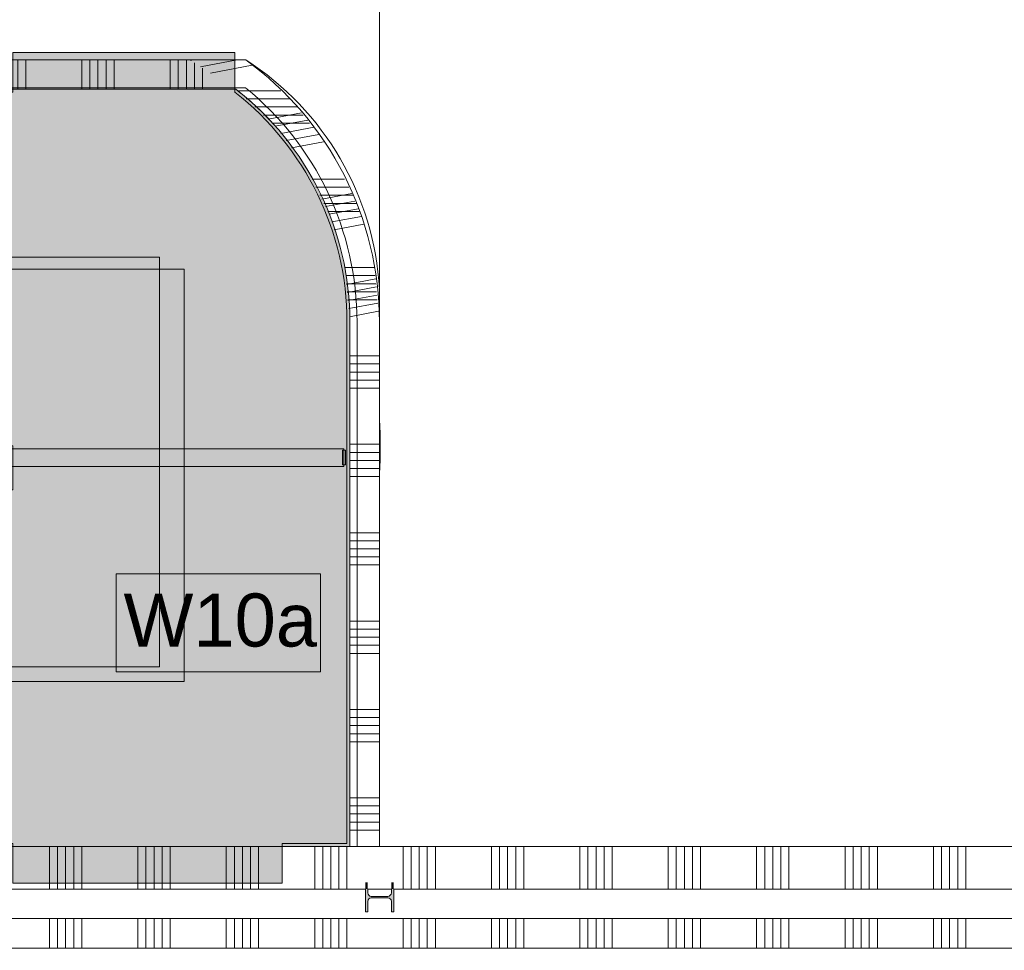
# Model space of a CAD drawing. Header units: millimetres. Extents: x -409 to 257590, y -7786 to 67330.
# Tile 201 of 210: x 170419 to 173761, y 21082 to 24241. Entities that reach past the tile are written whole.
import ezdxf

# ---------------------------------------------------------------- set-up
doc = ezdxf.new("R2010")
doc.units = ezdxf.units.MM
doc.header["$MEASUREMENT"] = 0
for name, color, linetype in [('22 NC Binnenwanden', 7, 'Continuous'), ('22 NC Binnenwanden Doorsnede-arcering', 7, 'Continuous'), ('24 Trappen', 7, 'Continuous'), ('Info Wandafwerking aanduiding', 7, 'Continuous'), ('Info Wandafwerking aanduiding Doorsnede-arcering', 7, 'Continuous'), ('New_22 NC Binnenwanden', 7, 'Continuous'), ('New_22 NC Binnenwanden Doorsnede-arcering', 7, 'Continuous'), ('New_23 Vloeren', 7, 'Continuous'), ('New_24 Trappen', 7, 'Continuous'), ('New_24 Trappen Afdek-arcering', 7, 'Continuous'), ('New_34 Balustrades', 7, 'Continuous'), ('New_Z Ruimtefuncties Zone omranding', 7, 'Continuous'), ('S-COLS-____-OTLN.RVT S', 7, 'Continuous'), ('S-COLS-____-OTLN.RVT S Doorsnede-arcering', 7, 'Continuous')]:
    doc.layers.add(name, color=color, linetype=linetype)
doc.styles.add('GENERATED_STYLE_1', font='txt')
doc.linetypes.add('Regenwater', pattern='A,0,[1,UO-722 _wandafwerkingen 2e verdieping_2022-06-211.Shx,S=11.404762,R=0,X=0,Y=0.005006],-1499.5,0', length=1499.5)

# ---------------------------------------------------------------- blocks, each defined once
blk = doc.blocks.new('Stair_7_3', base_point=(122029.9, 0))
at = {"layer": 'New_24 Trappen Afdek-arcering', "linetype": 'Continuous', "lineweight": 0, "true_color": 0xffffff}
for points in [[(170255.7, 22645), (170255.7, 21445), (170395.7, 21445), (170395.7, 21310), (171309.9, 21310), (171309.9, 21445), (171529.9, 21445), (171529.9, 23215, 0.230878), (171149.5, 23995), (171149.5, 24130), (170395.8, 24130), (170395.8, 23995), (170255.3, 23995), (170255.3, 22795), (170395.7, 22795), (170395.7, 22645)], [(166805.3, 23995), (166805.3, 22795), (170255.3, 22795), (170255.3, 23995)], [(169105.7, 21445), (170255.7, 21445), (170255.7, 22645), (169105.7, 22645)]]:
    blk.add_hatch(color=7, dxfattribs=at).paths.add_polyline_path(points)
at = {"layer": 'New_24 Trappen', "color": 7, "linetype": 'Continuous', "lineweight": 0}
for p, q in [((171149.5, 24130), (170395.8, 24130)), ((170395.8, 24130), (170395.8, 23995)), ((171149.5, 24130), (170395.8, 24130)), ((170395.8, 24130), (170395.8, 23995)), ((171149.5, 23995), (171149.5, 24130)), ((171149.5, 23995), (171149.5, 24130)), ((166805.3, 23995), (166805.3, 22795)), ((170255.3, 23995), (166805.3, 23995)), ((167035.3, 23995), (166805.3, 23995)), ((166805.3, 23995), (166805.3, 22795)), ((167265.3, 23995), (167035.3, 23995)), ((167035.3, 23995), (167035.3, 22795)), ((167035.3, 22795), (167035.3, 23995)), ((167495.3, 23995), (167265.3, 23995)), ((167265.3, 23995), (167265.3, 22795)), ((167265.3, 22795), (167265.3, 23995)), ((167725.3, 23995), (167495.3, 23995)), ((167495.3, 23995), (167495.3, 22795)), ((167495.3, 22795), (167495.3, 23995)), ((167955.3, 23995), (167725.3, 23995)), ((167725.3, 23995), (167725.3, 22795)), ((167725.3, 22795), (167725.3, 23995)), ((168185.3, 23995), (167955.3, 23995)), ((167955.3, 23995), (167955.3, 22795)), ((167955.3, 22795), (167955.3, 23995)), ((168415.3, 23995), (168185.3, 23995)), ((168185.3, 23995), (168185.3, 22795)), ((168185.3, 22795), (168185.3, 23995)), ((168645.3, 23995), (168415.3, 23995)), ((168415.3, 23995), (168415.3, 22795)), ((168415.3, 22795), (168415.3, 23995)), ((168875.3, 23995), (168645.3, 23995)), ((168645.3, 23995), (168645.3, 22795)), ((168645.3, 22795), (168645.3, 23995)), ((169105.3, 23995), (168875.3, 23995)), ((168875.3, 23995), (168875.3, 22795)), ((168875.3, 22795), (168875.3, 23995)), ((169335.3, 23995), (169105.3, 23995)), ((169105.3, 23995), (169105.3, 22795)), ((169105.3, 22795), (169105.3, 23995)), ((169565.3, 23995), (169335.3, 23995)), ((169335.3, 23995), (169335.3, 22795)), ((169335.3, 22795), (169335.3, 23995)), ((169795.3, 23995), (169565.3, 23995)), ((169565.3, 23995), (169565.3, 22795)), ((169565.3, 22795), (169565.3, 23995)), ((170025.3, 23995), (169795.3, 23995)), ((169795.3, 23995), (169795.3, 22795)), ((169795.3, 22795), (169795.3, 23995)), ((170255.3, 23995), (170025.3, 23995)), ((170025.3, 23995), (170025.3, 22795)), ((170025.3, 22795), (170025.3, 23995)), ((170395.8, 23995), (170255.3, 23995)), ((170255.3, 22795), (170255.3, 23995)), ((170395.8, 23995), (170255.3, 23995)), ((170255.3, 23995), (170255.3, 22795)), ((170255.3, 22795), (170255.3, 23995)), ((167035.3, 23395), (166875.3, 23395)), ((170255.3, 23395), (167035.3, 23395)), ((170977.8, 23395), (170255.3, 23395)), ((170977.8, 21995), (170977.8, 23395)), ((171529.9, 21445), (171529.9, 23215)), ((171529.9, 21445), (171529.9, 23215)), ((166805.3, 22795), (170255.3, 22795)), ((166805.3, 22795), (167035.3, 22795)), ((167035.3, 22795), (167265.3, 22795)), ((167265.3, 22795), (167495.3, 22795)), ((167495.3, 22795), (167725.3, 22795)), ((167725.3, 22795), (167955.3, 22795)), ((167955.3, 22795), (168185.3, 22795)), ((168185.3, 22795), (168415.3, 22795)), ((168415.3, 22795), (168645.3, 22795)), ((168645.3, 22795), (168875.3, 22795)), ((168875.3, 22795), (169105.3, 22795)), ((169105.3, 22795), (169335.3, 22795)), ((169335.3, 22795), (169565.3, 22795)), ((169565.3, 22795), (169795.3, 22795)), ((169795.3, 22795), (170025.3, 22795)), ((170025.3, 22795), (170255.3, 22795)), ((170255.3, 22795), (170395.7, 22795)), ((170255.3, 22795), (170395.7, 22795)), ((170395.7, 22795), (170395.7, 22645)), ((170395.7, 22795), (170395.7, 22645)), ((170255.7, 22645), (169105.7, 22645)), ((169105.7, 22645), (169105.7, 21445)), ((169105.7, 22645), (169105.7, 21445)), ((169335.7, 22645), (169105.7, 22645)), ((169335.7, 21445), (169335.7, 22645)), ((169335.7, 22645), (169335.7, 21445)), ((169565.7, 22645), (169335.7, 22645)), ((169565.7, 21445), (169565.7, 22645)), ((169565.7, 22645), (169565.7, 21445)), ((169795.7, 22645), (169565.7, 22645)), ((169795.7, 21445), (169795.7, 22645)), ((169795.7, 22645), (169795.7, 21445)), ((170025.7, 22645), (169795.7, 22645)), ((170025.7, 21445), (170025.7, 22645)), ((170025.7, 22645), (170025.7, 21445)), ((170255.7, 22645), (170025.7, 22645)), ((170395.7, 22645), (170255.7, 22645)), ((170255.7, 22645), (170255.7, 21445)), ((170255.7, 21445), (170255.7, 22645)), ((170255.7, 22645), (170255.7, 21445)), ((170395.7, 22645), (170255.7, 22645)), ((169145.4, 21995), (169335.7, 21995)), ((169335.7, 21995), (170255.7, 21995)), ((170255.7, 21995), (170977.8, 21995)), ((169105.7, 21445), (170255.7, 21445)), ((169105.7, 21445), (169335.7, 21445)), ((169335.7, 21445), (169565.7, 21445)), ((169565.7, 21445), (169795.7, 21445)), ((169795.7, 21445), (170025.7, 21445)), ((170025.7, 21445), (170255.7, 21445)), ((170255.7, 21445), (170395.7, 21445)), ((170255.7, 21445), (170395.7, 21445)), ((170395.7, 21445), (170395.7, 21310)), ((170395.7, 21445), (170395.7, 21310)), ((171309.9, 21310), (171309.9, 21445)), ((171309.9, 21445), (171529.9, 21445)), ((171309.9, 21310), (171309.9, 21445)), ((171309.9, 21445), (171529.9, 21445)), ((170395.7, 21310), (171309.9, 21310)), ((170395.7, 21310), (171309.9, 21310))]:
    blk.add_line(p, q, dxfattribs=at)
for centre, radius, start, end in [((170540.1, 23215), 989.8, 359.9987, 52.0008), ((170540.1, 23215), 989.8, 359.9987, 52.0008), ((169145.4, 21995), 75, 0, 180), ((169145.4, 21995), 75, 180, 0)]:
    blk.add_arc(centre, radius, start, end, dxfattribs=at)
blk = doc.blocks.new('Slab_50_3', base_point=(152039.9, 25995.4))
at = {"layer": 'New_23 Vloeren', "color": 1, "linetype": 'Continuous', "lineweight": 0, "flags": 128}
blk.add_lwpolyline([(152039.9, 25995.4), (152039.9, 21435), (166925.3, 21435), (166925.3, 22795), (166805.3, 22795), (166805.3, 24010), (171185.5, 24010, -0.225909), (171564, 23215), (171564.9, 23215), (171564.9, 21435), (180049.9, 21435), (180049.9, 15265.6), (183789.9, 15265.6), (183789.9, 25995.4), (179799.9, 25995.4)], format="xyb", close=True, dxfattribs=at)
blk = doc.blocks.new('*X2502', base_point=(122029.9, 0))
at = {"layer": 'New_22 NC Binnenwanden Doorsnede-arcering', "color": 254, "linetype": 'Continuous', "lineweight": 0, "true_color": 0xe9ebeb}
for p, q in [((170520.2, 21398.3), (170520.2, 21435)), ((170547.6, 21398.3), (170547.6, 21435)), ((170575, 21398.3), (170575, 21435)), ((170602.5, 21398.3), (170602.5, 21435)), ((170629.9, 21398.3), (170629.9, 21435)), ((170820.2, 21398.3), (170820.2, 21435)), ((170847.6, 21398.3), (170847.6, 21435)), ((170875, 21398.3), (170875, 21435)), ((170902.5, 21398.3), (170902.5, 21435)), ((170929.9, 21398.3), (170929.9, 21435)), ((171120.2, 21398.3), (171120.2, 21435)), ((171147.6, 21398.3), (171147.6, 21435)), ((171175, 21398.3), (171175, 21435)), ((171202.5, 21398.3), (171202.5, 21435)), ((171229.9, 21398.3), (171229.9, 21435)), ((171420.2, 21398.3), (171420.2, 21435)), ((171447.6, 21398.3), (171447.6, 21435)), ((171475, 21398.3), (171475, 21435)), ((171502.5, 21398.3), (171502.5, 21435)), ((171529.9, 21398.3), (171529.9, 21435)), ((171720.2, 21398.3), (171720.2, 21435)), ((171747.6, 21398.3), (171747.6, 21435)), ((171775, 21398.3), (171775, 21435)), ((171802.5, 21398.3), (171802.5, 21435)), ((171829.9, 21398.3), (171829.9, 21435)), ((172020.2, 21398.3), (172020.2, 21435)), ((172047.6, 21398.3), (172047.6, 21435)), ((172075, 21398.3), (172075, 21435)), ((172102.5, 21398.3), (172102.5, 21435)), ((172129.9, 21398.3), (172129.9, 21435)), ((172320.2, 21398.3), (172320.2, 21435)), ((172347.6, 21398.3), (172347.6, 21435)), ((172375, 21398.3), (172375, 21435)), ((172402.5, 21398.3), (172402.5, 21435)), ((172429.9, 21398.3), (172429.9, 21435)), ((172620.2, 21398.3), (172620.2, 21435)), ((172647.6, 21398.3), (172647.6, 21435)), ((172675, 21398.3), (172675, 21435)), ((172702.5, 21398.3), (172702.5, 21435)), ((172729.9, 21398.3), (172729.9, 21435)), ((172920.2, 21398.3), (172920.2, 21435)), ((172947.6, 21398.3), (172947.6, 21435)), ((172975, 21398.3), (172975, 21435)), ((173002.5, 21398.3), (173002.5, 21435)), ((173029.9, 21398.3), (173029.9, 21435)), ((173220.2, 21398.3), (173220.2, 21435)), ((173247.6, 21398.3), (173247.6, 21435)), ((173275, 21398.3), (173275, 21435)), ((173302.5, 21398.3), (173302.5, 21435)), ((173329.9, 21398.3), (173329.9, 21435)), ((173520.2, 21398.3), (173520.2, 21435)), ((173547.6, 21398.3), (173547.6, 21435)), ((173575, 21398.3), (173575, 21435)), ((173602.5, 21398.3), (173602.5, 21435)), ((173629.9, 21398.3), (173629.9, 21435)), ((170520.2, 21290), (170520.2, 21398.3)), ((170547.6, 21290), (170547.6, 21398.3)), ((170575, 21290), (170575, 21398.3)), ((170602.5, 21290), (170602.5, 21398.3)), ((170629.9, 21290), (170629.9, 21398.3)), ((170820.2, 21290), (170820.2, 21398.3)), ((170847.6, 21290), (170847.6, 21398.3)), ((170875, 21290), (170875, 21398.3)), ((170902.5, 21290), (170902.5, 21398.3)), ((170929.9, 21290), (170929.9, 21398.3)), ((171120.2, 21290), (171120.2, 21398.3)), ((171147.6, 21290), (171147.6, 21398.3)), ((171175, 21290), (171175, 21398.3)), ((171202.5, 21290), (171202.5, 21398.3)), ((171229.9, 21290), (171229.9, 21398.3)), ((171420.2, 21290), (171420.2, 21398.3)), ((171447.6, 21290), (171447.6, 21398.3)), ((171475, 21290), (171475, 21398.3)), ((171502.5, 21290), (171502.5, 21398.3)), ((171529.9, 21290), (171529.9, 21398.3)), ((171720.2, 21290), (171720.2, 21398.3)), ((171747.6, 21290), (171747.6, 21398.3)), ((171775, 21290), (171775, 21398.3)), ((171802.5, 21290), (171802.5, 21398.3)), ((171829.9, 21290), (171829.9, 21398.3)), ((172020.2, 21290), (172020.2, 21398.3)), ((172047.6, 21290), (172047.6, 21398.3)), ((172075, 21290), (172075, 21398.3)), ((172102.5, 21290), (172102.5, 21398.3)), ((172129.9, 21290), (172129.9, 21398.3)), ((172320.2, 21290), (172320.2, 21398.3)), ((172347.6, 21290), (172347.6, 21398.3)), ((172375, 21290), (172375, 21398.3)), ((172402.5, 21290), (172402.5, 21398.3)), ((172429.9, 21290), (172429.9, 21398.3)), ((172620.2, 21290), (172620.2, 21398.3)), ((172647.6, 21290), (172647.6, 21398.3)), ((172675, 21290), (172675, 21398.3)), ((172702.5, 21290), (172702.5, 21398.3)), ((172729.9, 21290), (172729.9, 21398.3)), ((172920.2, 21290), (172920.2, 21398.3)), ((172947.6, 21290), (172947.6, 21398.3)), ((172975, 21290), (172975, 21398.3)), ((173002.5, 21290), (173002.5, 21398.3)), ((173029.9, 21290), (173029.9, 21398.3)), ((173220.2, 21290), (173220.2, 21398.3)), ((173247.6, 21290), (173247.6, 21398.3)), ((173275, 21290), (173275, 21398.3)), ((173302.5, 21290), (173302.5, 21398.3)), ((173329.9, 21290), (173329.9, 21398.3)), ((173520.2, 21290), (173520.2, 21398.3)), ((173547.6, 21290), (173547.6, 21398.3)), ((173575, 21290), (173575, 21398.3)), ((173602.5, 21290), (173602.5, 21398.3)), ((173629.9, 21290), (173629.9, 21398.3))]:
    blk.add_line(p, q, dxfattribs=at)
blk = doc.blocks.new('Wall_579_3', base_point=(152039.9, 21435))
at = {"layer": 'New_22 NC Binnenwanden', "color": 8, "linetype": 'Continuous', "lineweight": 0, "true_color": 0x778488, "flags": 128}
for points in [[(179699.9, 21435), (152039.9, 21435)], [(167643.7, 21290), (171591.9, 21290)], [(171600.4, 21290), (171679.9, 21290)], [(171688.4, 21290), (175591.9, 21290)]]:
    blk.add_lwpolyline(points, dxfattribs=at)
at = {"layer": 'New_22 NC Binnenwanden', "color": 8, "lineweight": 0, "true_color": 0x778488}
blk.add_blockref('*X2502', (122029.9, 0), dxfattribs=at)
blk = doc.blocks.new('*X2510', base_point=(122029.9, 0))
at = {"layer": 'New_22 NC Binnenwanden Doorsnede-arcering', "color": 254, "linetype": 'Continuous', "lineweight": 0, "true_color": 0xe9ebeb}
for p, q in [((171602.6, 23100), (171539.9, 23100)), ((171639.9, 23100), (171602.6, 23100)), ((171602.6, 23072.6), (171539.9, 23072.6)), ((171639.9, 23072.6), (171602.6, 23072.6)), ((171602.6, 23045.1), (171539.9, 23045.1)), ((171639.9, 23045.1), (171602.6, 23045.1)), ((171602.6, 23017.7), (171539.9, 23017.7)), ((171639.9, 23017.7), (171602.6, 23017.7)), ((171602.6, 22990.3), (171539.9, 22990.3)), ((171639.9, 22990.3), (171602.6, 22990.3)), ((171602.6, 22800), (171539.9, 22800)), ((171639.9, 22800), (171602.6, 22800)), ((171602.6, 22772.6), (171539.9, 22772.6)), ((171639.9, 22772.6), (171602.6, 22772.6)), ((171602.6, 22745.1), (171539.9, 22745.1)), ((171639.9, 22745.1), (171602.6, 22745.1)), ((171602.6, 22717.7), (171539.9, 22717.7)), ((171602.6, 22690.3), (171539.9, 22690.3)), ((171639.9, 22717.7), (171602.6, 22717.7)), ((171639.9, 22690.3), (171602.6, 22690.3)), ((171602.6, 22500), (171539.9, 22500)), ((171639.9, 22500), (171602.6, 22500)), ((171602.6, 22472.6), (171539.9, 22472.6)), ((171639.9, 22472.6), (171602.6, 22472.6)), ((171602.6, 22445.1), (171539.9, 22445.1)), ((171639.9, 22445.1), (171602.6, 22445.1)), ((171602.6, 22417.7), (171539.9, 22417.7)), ((171602.6, 22390.3), (171539.9, 22390.3)), ((171639.9, 22417.7), (171602.6, 22417.7)), ((171639.9, 22390.3), (171602.6, 22390.3)), ((171602.6, 22200), (171539.9, 22200)), ((171639.9, 22200), (171602.6, 22200)), ((171602.6, 22172.6), (171539.9, 22172.6)), ((171639.9, 22172.6), (171602.6, 22172.6)), ((171602.6, 22145.1), (171539.9, 22145.1)), ((171639.9, 22145.1), (171602.6, 22145.1)), ((171602.6, 22117.7), (171539.9, 22117.7)), ((171602.6, 22090.3), (171539.9, 22090.3)), ((171639.9, 22117.7), (171602.6, 22117.7)), ((171639.9, 22090.3), (171602.6, 22090.3)), ((171602.6, 21900), (171539.9, 21900)), ((171639.9, 21900), (171602.6, 21900)), ((171602.6, 21872.6), (171539.9, 21872.6)), ((171639.9, 21872.6), (171602.6, 21872.6)), ((171602.6, 21845.1), (171539.9, 21845.1)), ((171639.9, 21845.1), (171602.6, 21845.1)), ((171602.6, 21817.7), (171539.9, 21817.7)), ((171602.6, 21790.3), (171539.9, 21790.3)), ((171639.9, 21817.7), (171602.6, 21817.7)), ((171639.9, 21790.3), (171602.6, 21790.3)), ((171602.6, 21600), (171539.9, 21600)), ((171639.9, 21600), (171602.6, 21600)), ((171602.6, 21572.6), (171539.9, 21572.6)), ((171639.9, 21572.6), (171602.6, 21572.6)), ((171602.6, 21545.1), (171539.9, 21545.1)), ((171639.9, 21545.1), (171602.6, 21545.1)), ((171602.6, 21517.7), (171539.9, 21517.7)), ((171602.6, 21490.3), (171539.9, 21490.3)), ((171639.9, 21517.7), (171602.6, 21517.7)), ((171639.9, 21490.3), (171602.6, 21490.3))]:
    blk.add_line(p, q, dxfattribs=at)
blk = doc.blocks.new('*X2511', base_point=(122029.9, 0))
at = {"layer": 'New_22 NC Binnenwanden Doorsnede-arcering', "color": 254, "linetype": 'Continuous', "lineweight": 0, "true_color": 0xe9ebeb}
for p, q in [((171246, 24000), (171158.4, 24000)), ((171305.5, 24000), (171246, 24000)), ((171246, 23972.6), (171187.8, 23972.6)), ((171336.6, 23972.6), (171246, 23972.6)), ((171246, 23945.1), (171217.1, 23945.1)), ((171359.5, 23945.1), (171246, 23945.1)), ((171380.8, 23917.7), (171246.5, 23917.7)), ((171402.1, 23890.3), (171275.9, 23890.3)), ((171521.9, 23700), (171411.3, 23700)), ((171535.8, 23672.6), (171424.7, 23672.6)), ((171549.8, 23645.1), (171438.1, 23645.1)), ((171563.3, 23617.7), (171451.6, 23617.7)), ((171571.3, 23590.3), (171465, 23590.3)), ((171602.6, 23400), (171522.3, 23400)), ((171622.4, 23400), (171602.6, 23400)), ((171602.6, 23372.6), (171525.5, 23372.6)), ((171625, 23372.6), (171602.6, 23372.6)), ((171602.6, 23345.1), (171528, 23345.1)), ((171627.6, 23345.1), (171602.6, 23345.1)), ((171602.6, 23317.7), (171530.5, 23317.7)), ((171630.2, 23317.7), (171602.6, 23317.7)), ((171602.6, 23290.3), (171533, 23290.3)), ((171632.8, 23290.3), (171602.6, 23290.3))]:
    blk.add_line(p, q, dxfattribs=at)
blk = doc.blocks.new('Wall_581_3', base_point=(171539.9, 22756.8))
at = {"layer": 'New_22 NC Binnenwanden', "color": 8, "linetype": 'Continuous', "lineweight": 0, "true_color": 0x778488, "flags": 128}
for points in [[(171539.9, 23215), (171539.9, 21435)], [(171639.9, 21435), (171639.9, 23215)], [(171539.9, 21435), (171639.9, 21435)]]:
    blk.add_lwpolyline(points, dxfattribs=at)
at = {"layer": 'New_22 NC Binnenwanden', "color": 8, "lineweight": 0, "true_color": 0x778488}
for name in ['*X2511', '*X2510']:
    blk.add_blockref(name, (122029.9, 0), dxfattribs=at)
blk = doc.blocks.new('*X2549', base_point=(122029.9, 0))
at = {"layer": 'New_22 NC Binnenwanden Doorsnede-arcering', "color": 254, "linetype": 'Continuous', "lineweight": 0, "true_color": 0xe9ebeb}
for p, q in [((165830, 24105), (165830, 24005)), ((165857.4, 24105), (165857.4, 24005)), ((165884.8, 24105), (165884.8, 24005)), ((165912.3, 24105), (165912.3, 24005)), ((165939.7, 24105), (165939.7, 24005)), ((166130, 24105), (166130, 24005)), ((166157.4, 24105), (166157.4, 24005)), ((166184.8, 24105), (166184.8, 24005)), ((166212.3, 24105), (166212.3, 24005)), ((166239.7, 24105), (166239.7, 24005)), ((166430, 24105), (166430, 24005)), ((166457.4, 24105), (166457.4, 24005)), ((166484.8, 24105), (166484.8, 24005)), ((166512.3, 24105), (166512.3, 24005)), ((166539.7, 24105), (166539.7, 24005)), ((166730, 24105), (166730, 24005)), ((166757.4, 24105), (166757.4, 24005)), ((166784.8, 24105), (166784.8, 24005)), ((166812.3, 24105), (166812.3, 24005)), ((166839.7, 24105), (166839.7, 24005)), ((167030, 24105), (167030, 24005)), ((167057.4, 24105), (167057.4, 24005)), ((167084.8, 24105), (167084.8, 24005)), ((167112.3, 24105), (167112.3, 24005)), ((167139.7, 24105), (167139.7, 24005)), ((167330, 24105), (167330, 24005)), ((167357.4, 24105), (167357.4, 24005)), ((167384.8, 24105), (167384.8, 24005)), ((167412.3, 24105), (167412.3, 24005)), ((167439.7, 24105), (167439.7, 24005)), ((167630, 24105), (167630, 24005)), ((167657.4, 24105), (167657.4, 24005)), ((167684.8, 24105), (167684.8, 24005)), ((167712.3, 24105), (167712.3, 24005)), ((167739.7, 24105), (167739.7, 24005)), ((167930, 24105), (167930, 24005)), ((167957.4, 24105), (167957.4, 24005)), ((167984.8, 24105), (167984.8, 24005)), ((168012.3, 24105), (168012.3, 24005)), ((168039.7, 24105), (168039.7, 24005)), ((168230, 24105), (168230, 24005)), ((168257.4, 24105), (168257.4, 24005)), ((168284.8, 24105), (168284.8, 24005)), ((168312.3, 24105), (168312.3, 24005)), ((168339.7, 24105), (168339.7, 24005)), ((168530, 24105), (168530, 24005)), ((168557.4, 24105), (168557.4, 24005)), ((168584.8, 24105), (168584.8, 24005)), ((168612.3, 24105), (168612.3, 24005)), ((168639.7, 24105), (168639.7, 24005)), ((168830, 24105), (168830, 24005)), ((168857.4, 24105), (168857.4, 24005)), ((168884.8, 24105), (168884.8, 24005)), ((168912.3, 24105), (168912.3, 24005)), ((168939.7, 24105), (168939.7, 24005)), ((169130, 24105), (169130, 24005)), ((169157.4, 24105), (169157.4, 24005)), ((169184.8, 24105), (169184.8, 24005)), ((169212.3, 24105), (169212.3, 24005)), ((169239.7, 24105), (169239.7, 24005)), ((169430, 24105), (169430, 24005)), ((169457.4, 24105), (169457.4, 24005)), ((169484.8, 24105), (169484.8, 24005)), ((169512.3, 24105), (169512.3, 24005)), ((169539.7, 24105), (169539.7, 24005)), ((169730, 24105), (169730, 24005)), ((169757.4, 24105), (169757.4, 24005)), ((169784.8, 24105), (169784.8, 24005)), ((169812.3, 24105), (169812.3, 24005)), ((169839.7, 24105), (169839.7, 24005)), ((170030, 24105), (170030, 24005)), ((170057.4, 24105), (170057.4, 24005)), ((170084.8, 24105), (170084.8, 24005)), ((170112.3, 24105), (170112.3, 24005)), ((170139.7, 24105), (170139.7, 24005)), ((170330, 24105), (170330, 24005)), ((170357.4, 24105), (170357.4, 24005)), ((170384.8, 24105), (170384.8, 24005)), ((170412.3, 24105), (170412.3, 24005)), ((170439.7, 24105), (170439.7, 24005)), ((170630, 24105), (170630, 24005)), ((170657.4, 24105), (170657.4, 24005)), ((170684.8, 24105), (170684.8, 24005)), ((170712.3, 24105), (170712.3, 24005)), ((170739.7, 24105), (170739.7, 24005)), ((170930, 24105), (170930, 24005)), ((170957.4, 24105), (170957.4, 24005)), ((170984.8, 24105), (170984.8, 24005)), ((171012.3, 24094.6), (171012.3, 24005)), ((171039.7, 24077.1), (171039.7, 24005))]:
    blk.add_line(p, q, dxfattribs=at)
blk = doc.blocks.new('Wall_591_3', base_point=(171305.4, 24005))
at = {"layer": 'New_22 NC Binnenwanden', "color": 8, "linetype": 'Continuous', "lineweight": 0, "true_color": 0x778488, "flags": 128}
for points in [[(170995.9, 24105), (165695.3, 24105)], [(165695.3, 24005), (171153, 24005)]]:
    blk.add_lwpolyline(points, dxfattribs=at)
at = {"layer": 'New_22 NC Binnenwanden', "color": 8, "lineweight": 0, "true_color": 0x778488}
blk.add_blockref('*X2549', (122029.9, 0), dxfattribs=at)
blk = doc.blocks.new('*X2568', base_point=(122029.9, 0))
at = {"layer": '22 NC Binnenwanden Doorsnede-arcering', "color": 254, "linetype": 'Continuous', "lineweight": 0, "true_color": 0xe9ebeb}
for p, q in [((170520.2, 21090), (170520.2, 21190)), ((170547.6, 21090), (170547.6, 21190)), ((170575, 21090), (170575, 21190)), ((170602.5, 21090), (170602.5, 21190)), ((170629.9, 21090), (170629.9, 21190)), ((170820.2, 21090), (170820.2, 21190)), ((170847.6, 21090), (170847.6, 21190)), ((170875, 21090), (170875, 21190)), ((170902.5, 21090), (170902.5, 21190)), ((170929.9, 21090), (170929.9, 21190)), ((171120.2, 21090), (171120.2, 21190)), ((171147.6, 21090), (171147.6, 21190)), ((171175, 21090), (171175, 21190)), ((171202.5, 21090), (171202.5, 21190)), ((171229.9, 21090), (171229.9, 21190)), ((171420.2, 21090), (171420.2, 21190)), ((171447.6, 21090), (171447.6, 21190)), ((171475, 21090), (171475, 21190)), ((171502.5, 21090), (171502.5, 21190)), ((171529.9, 21090), (171529.9, 21190)), ((171720.2, 21090), (171720.2, 21190)), ((171747.6, 21090), (171747.6, 21190)), ((171775, 21090), (171775, 21190)), ((171802.5, 21090), (171802.5, 21190)), ((171829.9, 21090), (171829.9, 21190)), ((172020.2, 21090), (172020.2, 21190)), ((172047.6, 21090), (172047.6, 21190)), ((172075, 21090), (172075, 21190)), ((172102.5, 21090), (172102.5, 21190)), ((172129.9, 21090), (172129.9, 21190)), ((172320.2, 21090), (172320.2, 21190)), ((172347.6, 21090), (172347.6, 21190)), ((172375, 21090), (172375, 21190)), ((172402.5, 21090), (172402.5, 21190)), ((172429.9, 21090), (172429.9, 21190)), ((172620.2, 21090), (172620.2, 21190)), ((172647.6, 21090), (172647.6, 21190)), ((172675, 21090), (172675, 21190)), ((172702.5, 21090), (172702.5, 21190)), ((172729.9, 21090), (172729.9, 21190)), ((172920.2, 21090), (172920.2, 21190)), ((172947.6, 21090), (172947.6, 21190)), ((172975, 21090), (172975, 21190)), ((173002.5, 21090), (173002.5, 21190)), ((173029.9, 21090), (173029.9, 21190)), ((173220.2, 21090), (173220.2, 21190)), ((173247.6, 21090), (173247.6, 21190)), ((173275, 21090), (173275, 21190)), ((173302.5, 21090), (173302.5, 21190)), ((173329.9, 21090), (173329.9, 21190)), ((173520.2, 21090), (173520.2, 21190)), ((173547.6, 21090), (173547.6, 21190)), ((173575, 21090), (173575, 21190)), ((173602.5, 21090), (173602.5, 21190)), ((173629.9, 21090), (173629.9, 21190))]:
    blk.add_line(p, q, dxfattribs=at)
blk = doc.blocks.new('Wall_597_3', base_point=(155579.9, 21190))
at = {"layer": '22 NC Binnenwanden', "color": 8, "linetype": 'Continuous', "lineweight": 0, "true_color": 0x778488, "flags": 128}
for points in [[(179699.9, 21190), (167814.9, 21190)], [(167814.9, 21090), (179699.9, 21090)]]:
    blk.add_lwpolyline(points, dxfattribs=at)
at = {"layer": '22 NC Binnenwanden', "color": 8, "lineweight": 0, "true_color": 0x778488}
blk.add_blockref('*X2568', (122029.9, 0), dxfattribs=at)
blk = doc.blocks.new('Wall_599_3', base_point=(169532.9, 21435))
at = {"layer": 'Info Wandafwerking aanduiding Doorsnede-arcering', "linetype": 'Continuous', "lineweight": 0, "true_color": 0xd21034}
for points in [[(171439.9, 21535), (169532.9, 21535), (169532.9, 21435), (171439.9, 21435)], [(171439.9, 21535), (171439.9, 21435), (171539.9, 21435)], [(171539.9, 21535), (171439.9, 21535), (171539.9, 21435)]]:
    blk.add_hatch(color=242, dxfattribs=at).paths.add_polyline_path(points)
at = {"layer": 'Info Wandafwerking aanduiding', "color": 9, "linetype": 'Continuous', "lineweight": 0, "flags": 128}
for points in [[(169532.9, 21535), (169532.9, 21435)], [(171539.9, 21435), (171539.9, 21535)]]:
    blk.add_lwpolyline(points, dxfattribs=at)
blk = doc.blocks.new('Wall_600_3', base_point=(171153, 24005))
at = {"layer": 'Info Wandafwerking aanduiding Doorsnede-arcering', "linetype": 'Continuous', "lineweight": 0, "true_color": 0xd21034}
for points in [[(170971.1, 24005), (166805.3, 24005), (166805.3, 23905), (171117.7, 23905, 0.049434)], [(170971.1, 24005, -0.049434), (171117.7, 23905), (171153, 24005)], [(171117.7, 23905), (171263.7, 23905, 0.037348), (171153, 24005)]]:
    blk.add_hatch(color=242, dxfattribs=at).paths.add_polyline_path(points)
at = {"layer": 'Info Wandafwerking aanduiding', "color": 9, "linetype": 'Continuous', "lineweight": 0, "flags": 128}
blk.add_lwpolyline([(166805.3, 23905), (166805.3, 24005)], dxfattribs=at)
at = {"layer": 'Info Wandafwerking aanduiding', "color": 9, "linetype": 'Continuous', "lineweight": 0}
blk.add_arc((170539.9, 23215), 1000, 43.6305, 52.186, dxfattribs=at)
blk = doc.blocks.new('Wall_601_3', base_point=(171539.9, 23215))
at = {"layer": 'Info Wandafwerking aanduiding Doorsnede-arcering', "linetype": 'Continuous', "lineweight": 0, "true_color": 0xd21034}
blk.add_hatch(color=242, dxfattribs=at).paths.add_polyline_path([(171117.7, 23905, -0.221951), (171439.9, 23215), (171539.9, 23215, 0.192708), (171263.7, 23905)])
blk = doc.blocks.new('Wall_602_3', base_point=(171539.9, 21435))
at = {"layer": 'Info Wandafwerking aanduiding Doorsnede-arcering', "linetype": 'Continuous', "lineweight": 0, "true_color": 0xd21034}
blk.add_hatch(color=242, dxfattribs=at).paths.add_polyline_path([(171539.9, 21535), (171539.9, 23215), (171439.9, 23215), (171439.9, 21535)])
blk = doc.blocks.new('Column_48_3', base_point=(171640.4, 21263))
at = {"layer": 'S-COLS-____-OTLN.RVT S Doorsnede-arcering', "linetype": 'Continuous', "lineweight": 0, "true_color": 0x778488}
for points in [[(171600.4, 21313), (171592.4, 21313), (171592.4, 21290), (171600.4, 21290)], [(171592.4, 21213), (171600.4, 21213), (171600.4, 21248.5, -0.414214), (171612.4, 21260.5), (171668.4, 21260.5, -0.414214), (171680.4, 21248.5), (171680.4, 21213), (171688.4, 21213), (171688.4, 21290), (171680.4, 21290), (171680.4, 21277.5, -0.414214), (171668.4, 21265.5), (171612.4, 21265.5, -0.414214), (171600.4, 21277.5), (171600.4, 21290), (171592.4, 21290)], [(171688.4, 21313), (171680.4, 21313), (171680.4, 21290), (171688.4, 21290)]]:
    blk.add_hatch(color=8, dxfattribs=at).paths.add_polyline_path(points)
at = {"layer": 'S-COLS-____-OTLN.RVT S', "color": 9, "linetype": 'Continuous', "lineweight": 0, "flags": 128}
for points in [[(171592.4, 21213), (171600.4, 21213), (171600.4, 21248.5, -0.414214), (171612.4, 21260.5), (171668.4, 21260.5, -0.414214), (171680.4, 21248.5), (171680.4, 21213), (171688.4, 21213), (171688.4, 21290)], [(171680.4, 21290), (171680.4, 21277.5, -0.414214), (171668.4, 21265.5), (171612.4, 21265.5, -0.414214), (171600.4, 21277.5), (171600.4, 21290)]]:
    blk.add_lwpolyline(points, format="xyb", dxfattribs=at)
blk.add_lwpolyline([(171592.4, 21290), (171592.4, 21213)], dxfattribs=at)
blk = doc.blocks.new('*X2614', base_point=(122029.9, 0))
at = {"layer": 'New_22 NC Binnenwanden Doorsnede-arcering', "color": 254, "linetype": 'Continuous', "lineweight": 0, "true_color": 0xe9ebeb}
for p, q in [((171375.9, 23924.7), (171262, 23903.3)), ((171397, 23900.7), (171286.6, 23880)), ((171418.1, 23876.8), (171304.8, 23855.5)), ((171434.6, 23852), (171322.9, 23831)), ((171450.3, 23827), (171341.1, 23806.5)), ((171545.9, 23651.4), (171444.4, 23632.3)), ((171556.8, 23625.5), (171456.9, 23606.7)), ((171567.8, 23599.7), (171469.4, 23581.2)), ((171578.7, 23573.8), (171478.8, 23555)), ((171587.3, 23547.5), (171486.3, 23528.5)), ((171628.1, 23361.6), (171528.2, 23342.8)), ((171630.3, 23334.1), (171530.7, 23315.4)), ((171632.6, 23306.6), (171533.2, 23287.9)), ((171634.8, 23279.1), (171535.8, 23260.5)), ((171637, 23251.6), (171538.3, 23233))]:
    blk.add_line(p, q, dxfattribs=at)
blk = doc.blocks.new('*X2615', base_point=(122029.9, 0))
at = {"layer": 'New_22 NC Binnenwanden Doorsnede-arcering', "color": 254, "linetype": 'Continuous', "lineweight": 0, "true_color": 0xe9ebeb}
blk.add_line((171208.1, 24086.7), (171178.4, 24081.2), dxfattribs=at)
blk = doc.blocks.new('*X2616', base_point=(122029.9, 0))
at = {"layer": 'New_22 NC Binnenwanden Doorsnede-arcering', "color": 254, "linetype": 'Continuous', "lineweight": 0, "true_color": 0xe9ebeb}
for p, q in [((171008.1, 24105), (170998.7, 24103.2)), ((171156.6, 24105), (171032.5, 24081.7)), ((171178.4, 24081.2), (171066.4, 24060.1))]:
    blk.add_line(p, q, dxfattribs=at)
blk = doc.blocks.new('Wall_604_3', base_point=(171539.9, 22756.8))
at = {"layer": 'New_22 NC Binnenwanden', "color": 8, "linetype": 'Continuous', "lineweight": 0, "true_color": 0x778488, "flags": 128}
blk.add_lwpolyline([(171186.4, 24105), (170995.9, 24105)], dxfattribs=at)
at = {"layer": 'New_22 NC Binnenwanden', "color": 8, "linetype": 'Continuous', "lineweight": 0, "true_color": 0x778488}
for radius, end in [(1100, 54.0064), (1000, 52.1847)]:
    blk.add_arc((170539.9, 23215), radius, 0, end, dxfattribs=at)
at = {"layer": 'New_22 NC Binnenwanden', "color": 8, "lineweight": 0, "true_color": 0x778488}
for name in ['*X2616', '*X2615', '*X2614']:
    blk.add_blockref(name, (122029.9, 0), dxfattribs=at)
blk = doc.blocks.new('Railing_22_3', base_point=(122029.9, 0))
at = {"layer": 'New_34 Balustrades', "color": 9, "linetype": 'Continuous', "lineweight": 0}
for p, q in [((170346.4, 22780), (170346.4, 22730)), ((170356.4, 22780), (170346.4, 22780)), ((170351.4, 22785), (170351.4, 22725)), ((171519.3, 22785), (170351.4, 22785)), ((170356.4, 22730), (170356.4, 22780)), ((171514.3, 22780), (171514.3, 22730)), ((171524.3, 22780), (171514.3, 22780)), ((171519.3, 22725), (171519.3, 22785)), ((171524.3, 22730), (171524.3, 22780)), ((170346.4, 22730), (170356.4, 22730)), ((170351.4, 22725), (171519.3, 22725)), ((171514.3, 22730), (171524.3, 22730))]:
    blk.add_line(p, q, dxfattribs=at)

msp = doc.modelspace()

# ---------------------------------------------------------------- linework, layer by layer
at = {"layer": '24 Trappen', "color": 7, "linetype": 'Continuous', "lineweight": 0}
msp.add_lwpolyline([(169173.1, 22045), (170893.9, 22045), (170893.9, 23435.5), (167164.7, 23435.5), (167318.4, 23281.8), (167164.7, 23435.5), (167318.4, 23589.2)], dxfattribs=at)
at = {"layer": 'Info Wandafwerking aanduiding', "color": 9, "linetype": 'Continuous', "lineweight": 0, "flags": 128}
msp.add_lwpolyline([(170746.4, 22360), (171439.9, 22360), (171439.9, 22027.1), (170746.4, 22027.1)], close=True, dxfattribs=at)
at = {"layer": 'New_Z Ruimtefuncties Zone omranding', "color": 142, "linetype": 'Continuous', "lineweight": 0, "true_color": 0x0ca2d3, "flags": 128}
for points in [[(171639.9, 25995.1), (152039.9, 25995.1), (152039.9, 21400), (165595.3, 21400), (165595.3, 24105), (171186.4, 24105, -0.24011), (171639.9, 23326.7)], [(171639.9, 25995.1), (171639.9, 22883.7, -0.030394), (171639.9, 22700), (171639.9, 21435), (179699.9, 21435), (179699.9, 25995.1)]]:
    msp.add_lwpolyline(points, format="xyb", close=True, dxfattribs=at)

# ---------------------------------------------------------------- block references
at = {"layer": '22 NC Binnenwanden', "color": 8, "lineweight": 0, "true_color": 0x778488}
msp.add_blockref('Wall_597_3', (155579.9, 21190), dxfattribs=at)
at = {"layer": 'Info Wandafwerking aanduiding', "color": 1, "lineweight": 0}
for name, p in [('Wall_600_3', (171153, 24005)), ('Wall_601_3', (171539.9, 23215)), ('Wall_602_3', (171539.9, 21435)), ('Wall_599_3', (169532.9, 21435))]:
    msp.add_blockref(name, p, dxfattribs=at)
at = {"layer": 'New_22 NC Binnenwanden', "color": 8, "lineweight": 0, "true_color": 0x778488}
for name, p in [('Wall_591_3', (171305.4, 24005)), ('Wall_604_3', (171539.9, 22756.8)), ('Wall_581_3', (171539.9, 22756.8)), ('Wall_579_3', (152039.9, 21435))]:
    msp.add_blockref(name, p, dxfattribs=at)
at = {"layer": 'New_23 Vloeren', "color": 1, "linetype": 'Continuous', "lineweight": 0}
msp.add_blockref('Slab_50_3', (152039.9, 25995.4), dxfattribs=at)
at = {"layer": 'New_24 Trappen', "color": 7, "linetype": 'Regenwater', "lineweight": 0}
msp.add_blockref('Stair_7_3', (122029.9, 0), dxfattribs=at)
at = {"layer": 'New_34 Balustrades', "color": 9, "linetype": 'Continuous', "lineweight": 0}
msp.add_blockref('Railing_22_3', (122029.9, 0), dxfattribs=at)
at = {"layer": 'S-COLS-____-OTLN.RVT S', "color": 3, "lineweight": 0}
msp.add_blockref('Column_48_3', (171640.4, 21263), dxfattribs=at)

# ---------------------------------------------------------------- texts
at = {"layer": 'Info Wandafwerking aanduiding', "color": 2, "linetype": 'Continuous', "lineweight": 0, "insert": (170771.4, 22110.9), "char_height": 180, "attachment_point": 7, "style": 'GENERATED_STYLE_1'}
msp.add_mtext('\\A1;{\\pql;\\fArial|b0|i0|c0|p38;W10a}', dxfattribs=at)

doc.saveas('drawing.dxf')
